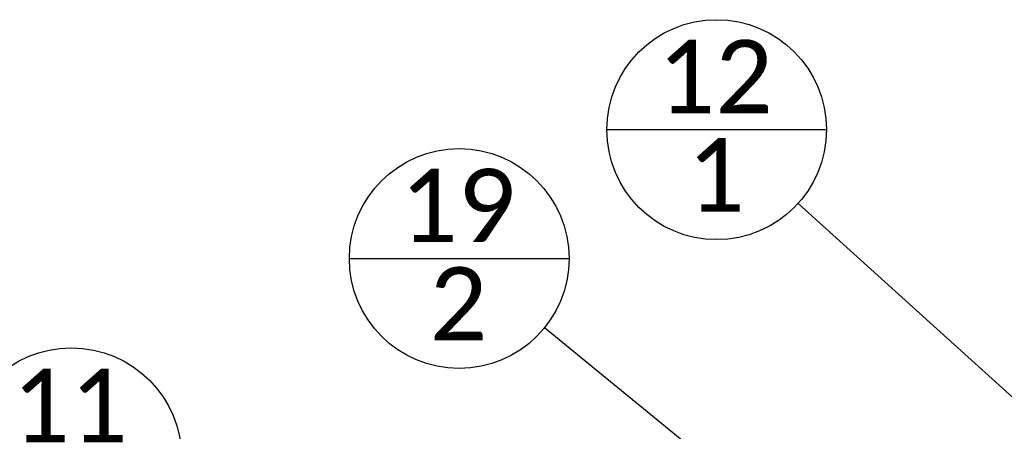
# Paper-space layout 'Sheet1' of a CAD drawing. Header units: millimetres. Extents: x 0 to 23548, y 0 to 16632.
# Tile 50 of 143: x 2638 to 3635, y 7603 to 8019. Entities that reach past the tile are written whole.
import ezdxf

# ---------------------------------------------------------------- set-up
doc = ezdxf.new("R2010")
doc.units = ezdxf.units.MM
doc.linetypes.add('SLD-Sólida', pattern=[0])
doc.layers.add('DETALHAMENTO', color=8, linetype='SLD-Sólida')
doc.styles.add('SLDTEXTSTYLE2', font='CALIBRI.TTF')
doc.styles.get("Standard").update_dxf_attribs({"font": 'CALIBRI.TTF'})
doc.dimstyles.new('SLDDIMSTYLE3', dxfattribs={"dimtxt": 0.18, "dimasz": 49, "dimexe": 0, "dimexo": 0.0625, "dimgap": 0, "dimtad": 0, "dimtih": 1, "dimtoh": 1, "dimdec": 0, "dimrnd": 1e-09, "dimzin": 0, "dimdsep": 46, "dimtxsty": 'Standard', "dimsah": 1, "dimcen": 0.09, "dimadec": 0, "dimazin": 0, "dimtfac": 49, "dimtdec": 0, "dimtofl": 0, "dimtmove": 0, "dimatfit": 3, "dimfxl": 0, "dimfrac": 2, "dimtolj": 1, "dimtzin": 0, "dimarcsym": 0})

# ---------------------------------------------------------------- blocks, each defined once
blk = doc.blocks.new('SW_NOTE_0_23')
at = {"layer": 'DETALHAMENTO', "color": 0, "ltscale": 28}
blk.add_line((-198.47, 71.27), (25.6, 71.27), dxfattribs=at)
blk.add_circle((-86.44, 71.27), 112.03, dxfattribs=at)
at = {"layer": 'DETALHAMENTO', "color": 0, "ltscale": 28, "attachment_point": 2, "style": 'SLDTEXTSTYLE2'}
for s, insert, char_height in [('11', (-87.9, 161.98), 74.083), ('2', (-87.17, 62.47), 74.08)]:
    blk.add_mtext(s, dxfattribs=dict(at, insert=insert, char_height=char_height))
blk = doc.blocks.new('SW_NOTE_0_24')
at = {"layer": 'DETALHAMENTO', "color": 0, "ltscale": 28}
blk.add_line((-193.77, 74.62), (28.74, 74.62), dxfattribs=at)
blk.add_circle((-82.52, 74.62), 111.26, dxfattribs=at)
at = {"layer": 'DETALHAMENTO', "color": 0, "ltscale": 28, "attachment_point": 2, "style": 'SLDTEXTSTYLE2'}
for s, insert, char_height in [('12', (-83.98, 165.33), 74.083), ('1', (-83.25, 65.82), 74.08)]:
    blk.add_mtext(s, dxfattribs=dict(at, insert=insert, char_height=char_height))
blk = doc.blocks.new('SW_NOTE_0_41')
at = {"layer": 'DETALHAMENTO', "color": 0, "ltscale": 28}
blk.add_line((-197.53, 70.25), (24.98, 70.25), dxfattribs=at)
blk.add_circle((-86.27, 70.25), 111.26, dxfattribs=at)
at = {"layer": 'DETALHAMENTO', "color": 0, "ltscale": 28, "attachment_point": 2, "style": 'SLDTEXTSTYLE2'}
for s, insert, char_height in [('19', (-87.73, 160.96), 74.083), ('2', (-87, 61.45), 74.08)]:
    blk.add_mtext(s, dxfattribs=dict(at, insert=insert, char_height=char_height))

psp = doc.layouts.new('Sheet1')

# ---------------------------------------------------------------- block references
at = {"layer": 'DETALHAMENTO', "ltscale": 28}
for name, p in [('SW_NOTE_0_24', (3426.39, 7833.195)), ('SW_NOTE_0_41', (3169.362, 7707.179)), ('SW_NOTE_0_23', (2776.634, 7503.702))]:
    psp.add_blockref(name, p, dxfattribs=at)

# ---------------------------------------------------------------- leaders
for points in [[(3733.73, 7555.259), (3426.39, 7833.195)], [(3464.113, 7467.186), (3169.362, 7707.179)]]:
    psp.add_leader(points, dimstyle='SLDDIMSTYLE3', dxfattribs=at)

doc.saveas('drawing.dxf')
